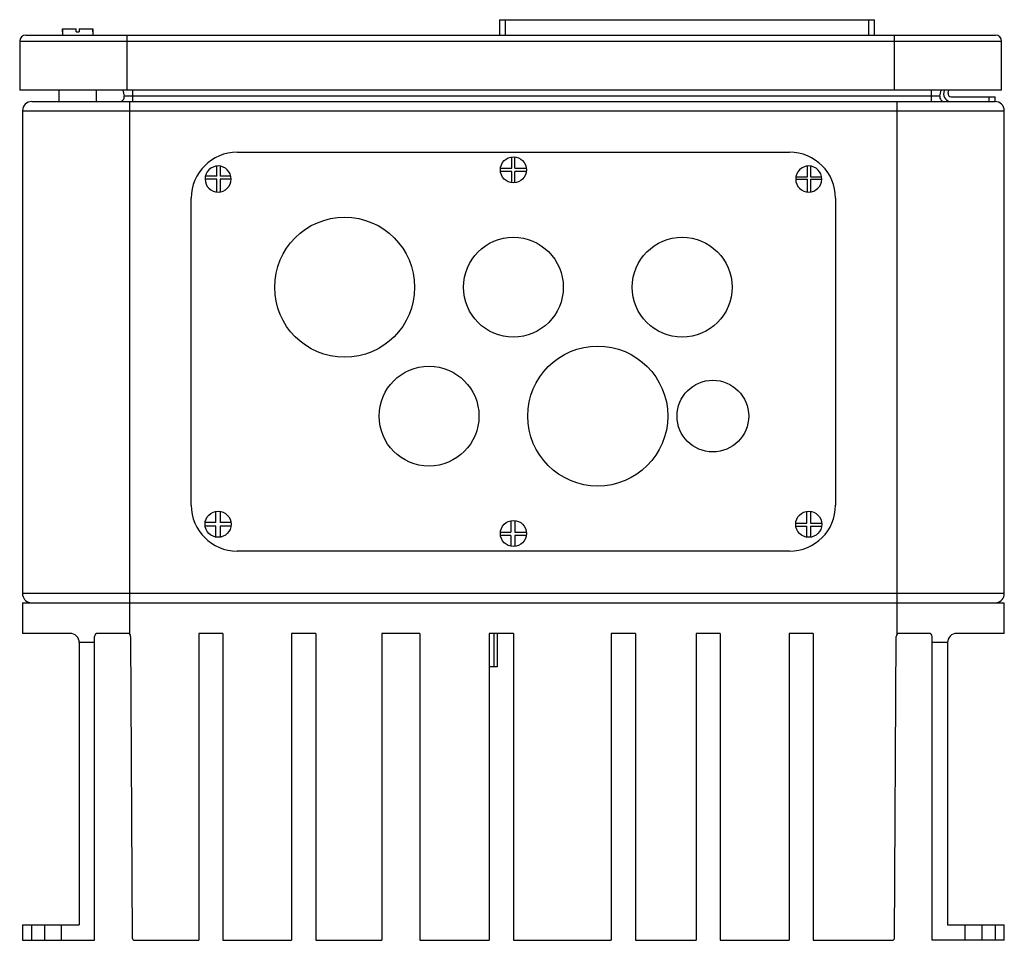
# Model space of a CAD drawing. Header units: millimetres. Extents: x 48 to 369, y 138 to 438.
import ezdxf

# ---------------------------------------------------------------- set-up
doc = ezdxf.new("R2010")
doc.units = ezdxf.units.MM
doc.header["$LTSCALE"] = 37.396942
doc.layers.get('0').update_dxf_attribs({"linetype": 'CONTINUOUS'})

msp = doc.modelspace()

# ---------------------------------------------------------------- linework, layer by layer
at = {"color": 7, "linetype": 'Continuous'}
for p, q in [((204.35, 438.26), (204.35, 433.26)), ((204.35, 438.26), (326.63, 438.26)), ((206.35, 433.26), (206.35, 438.26)), ((324.63, 438.26), (324.63, 433.26)), ((326.63, 433.26), (326.63, 438.26)), ((49.99, 433.26), (365.99, 433.26)), ((61.89, 434.26), (61.89, 435.26)), ((61.89, 434.26), (61.89, 433.26)), ((61.89, 434.26), (61.95, 434.26)), ((61.95, 435.26), (61.95, 434.26)), ((61.95, 435.26), (66.39, 435.26)), ((66.39, 434.26), (66.39, 435.26)), ((66.39, 434.26), (67.39, 434.26)), ((67.39, 435.26), (67.39, 434.26)), ((67.39, 435.26), (71.83, 435.26)), ((71.83, 434.26), (71.83, 435.26)), ((71.83, 434.26), (71.89, 434.26)), ((71.88, 435.26), (71.88, 434.26)), ((71.89, 433.26), (71.89, 434.26)), ((82.99, 415.26), (82.99, 433.26)), ((332.99, 433.26), (332.99, 415.26)), ((47.99, 431.26), (47.99, 415.26)), ((47.99, 431.26), (367.99, 431.26)), ((367.99, 415.26), (367.99, 431.26)), ((367.99, 415.26), (47.99, 415.26)), ((60.9, 411.58), (60.9, 415.26)), ((72.9, 415.26), (72.9, 411.58)), ((81.65, 415.26), (82.02, 413.36)), ((84.9, 411.58), (84.9, 415.26)), ((345.05, 415.26), (345.05, 411.58)), ((347.92, 413.36), (348.29, 415.26)), ((349.29, 415.26), (349.16, 414.55)), ((350.63, 414.27), (350.82, 415.26)), ((51.9, 411.58), (365.9, 411.58)), ((347.92, 413.36), (82.02, 413.36)), ((83.9, 237.92), (83.9, 411.58)), ((333.9, 411.58), (333.9, 249.13)), ((351.61, 413.08), (365.9, 413.08)), ((363.9, 413.08), (363.9, 411.58)), ((365.9, 411.58), (365.9, 413.08)), ((48.9, 408.58), (48.9, 251.26)), ((48.9, 408.58), (368.9, 408.58)), ((368.9, 251.26), (368.9, 408.58)), ((118.9, 395.08), (298.9, 395.08)), ((208.36, 389.83), (208.36, 393.54)), ((209.41, 389.83), (209.41, 393.54)), ((112.25, 387.31), (112.25, 390.56)), ((113.31, 390.52), (113.31, 387.31)), ((204.68, 389.83), (208.36, 389.83)), ((208.36, 388.81), (204.68, 388.81)), ((208.36, 385.11), (208.36, 388.81)), ((209.41, 389.83), (213.12, 389.83)), ((209.41, 385.11), (209.41, 388.81)), ((213.12, 388.81), (209.41, 388.81)), ((304.72, 387.05), (304.72, 390.55)), ((305.77, 390.53), (305.77, 387.05)), ((112.25, 386.29), (108.4, 386.29)), ((112.25, 387.31), (108.51, 387.31)), ((112.25, 382.09), (112.25, 386.29)), ((116.78, 387.31), (113.31, 387.31)), ((113.31, 386.29), (113.31, 382.13)), ((116.9, 386.29), (113.31, 386.29)), ((300.9, 386.29), (304.72, 386.29)), ((300.96, 387.05), (304.72, 387.05)), ((304.72, 382.1), (304.72, 386.29)), ((305.77, 387.05), (309.33, 387.05)), ((305.77, 386.29), (305.77, 382.12)), ((305.77, 386.29), (309.4, 386.29)), ((103.9, 280.08), (103.9, 380.08)), ((313.9, 380.08), (313.9, 280.08)), ((111.93, 274.43), (111.93, 278.02)), ((113.31, 278.02), (113.31, 274.43)), ((304.5, 274.23), (304.5, 278.03)), ((305.77, 278.03), (305.77, 274.23)), ((111.93, 274.43), (108.44, 274.43)), ((111.93, 273.21), (108.44, 273.21)), ((111.93, 269.64), (111.93, 273.21)), ((116.85, 274.43), (113.31, 274.43)), ((113.31, 273.21), (113.31, 269.63)), ((116.85, 273.21), (113.31, 273.21)), ((208.11, 275), (208.11, 271.21)), ((209.41, 275.04), (209.41, 271.21)), ((300.92, 274.23), (304.5, 274.23)), ((300.94, 273.21), (304.5, 273.21)), ((304.5, 269.63), (304.5, 273.21)), ((305.77, 274.23), (309.38, 274.23)), ((305.77, 273.21), (309.35, 273.21)), ((305.77, 273.21), (305.77, 269.62)), ((204.66, 271.21), (208.11, 271.21)), ((208.11, 270.19), (204.69, 270.19)), ((208.11, 270.19), (208.11, 266.65)), ((209.41, 271.21), (213.13, 271.21)), ((213.1, 270.19), (209.41, 270.19)), ((209.41, 270.19), (209.41, 266.61)), ((298.9, 265.08), (118.9, 265.08)), ((368.9, 251.26), (48.9, 251.26)), ((48.9, 248.26), (48.9, 238.26)), ((48.9, 248.26), (368.9, 248.26)), ((333.9, 249.13), (333.9, 237.93)), ((368.9, 238.26), (368.9, 248.26)), ((64.4, 238.26), (48.9, 238.26)), ((83.15, 238.26), (73.4, 238.26)), ((106.32, 238.26), (106.32, 138.26)), ((114.22, 238.26), (106.32, 238.26)), ((114.22, 238.26), (114.22, 138.26)), ((136.63, 238.26), (136.63, 138.26)), ((144.54, 238.26), (136.63, 238.26)), ((144.54, 238.26), (144.54, 138.26)), ((166.06, 238.26), (166.06, 138.26)), ((178.36, 238.26), (166.06, 238.26)), ((178.36, 238.26), (178.36, 138.26)), ((208.9, 238.26), (200.99, 238.26)), ((200.99, 238.26), (200.99, 138.26)), ((202.49, 238.26), (202.49, 227.36)), ((203.6, 238.26), (203.6, 227.36)), ((208.9, 238.26), (208.9, 138.26)), ((248.65, 238.26), (240.75, 238.26)), ((240.75, 238.26), (240.75, 138.26)), ((248.65, 238.26), (248.65, 138.26)), ((276.33, 238.26), (268.42, 238.26)), ((268.42, 238.26), (268.42, 138.26)), ((276.33, 238.26), (276.33, 138.26)), ((306.64, 238.26), (298.74, 238.26)), ((298.74, 238.26), (298.74, 138.26)), ((306.64, 238.26), (306.64, 138.26)), ((344.4, 238.26), (334.64, 238.26)), ((368.9, 238.26), (353.4, 238.26)), ((67.4, 235.26), (67.4, 143.26)), ((72.4, 235.26), (67.4, 235.26)), ((72.4, 138.26), (72.4, 237.26)), ((84.15, 237.29), (84.65, 139.01)), ((333.15, 139.01), (333.64, 237.27)), ((345.4, 138.26), (345.4, 237.26)), ((350.4, 235.26), (345.4, 235.26)), ((350.4, 235.26), (350.4, 143.26)), ((203.6, 227.36), (200.99, 227.36)), ((48.9, 143.26), (48.9, 138.26)), ((48.9, 143.26), (67.4, 143.26)), ((51.9, 138.26), (51.9, 143.26)), ((56.15, 138.26), (56.15, 143.26)), ((61.65, 138.26), (61.65, 143.26)), ((350.4, 143.26), (368.9, 143.26)), ((356.15, 138.26), (356.15, 143.26)), ((361.65, 138.26), (361.65, 143.26)), ((365.9, 143.26), (365.9, 138.26)), ((368.9, 138.26), (368.9, 143.26)), ((48.9, 138.26), (72.4, 138.26)), ((85.39, 138.26), (106.32, 138.26)), ((114.22, 138.26), (136.63, 138.26)), ((144.54, 138.26), (166.06, 138.26)), ((178.36, 138.26), (200.99, 138.26)), ((208.9, 138.26), (240.75, 138.26)), ((248.65, 138.26), (268.42, 138.26)), ((276.33, 138.26), (298.74, 138.26)), ((306.64, 138.26), (332.4, 138.26)), ((368.9, 138.26), (345.4, 138.26))]:
    msp.add_line(p, q, dxfattribs=at)
for centre, radius in [((208.9, 389.33), 4.25), ((153.9, 351.08), 22.81), ((208.9, 351.08), 16.27), ((263.9, 351.08), 16.27), ((236.4, 309.08), 22.81), ((181.4, 309.08), 16.27), ((273.9, 309.08), 11.68), ((112.65, 273.83), 4.25), ((305.15, 273.83), 4.25), ((208.9, 270.83), 4.25)]:
    msp.add_circle(centre, radius, dxfattribs=at)
for centre, radius, start, end in [((49.99, 431.26), 2, 90, 180), ((365.99, 431.26), 2, 0, 90), ((351.61, 414.08), 2.5, 169, 270), ((351.61, 414.08), 1, 169, 270), ((51.9, 408.58), 3, 90, 180), ((80.55, 413.08), 1.5, 270, 11), ((349.39, 413.08), 1.5, 169, 270), ((365.9, 408.58), 3, 0, 90), ((118.9, 380.08), 15, 90, 180), ((298.9, 380.08), 15, 0, 90), ((112.65, 386.33), 4.25, 0, 180), ((305.15, 386.33), 4.25, 0, 180), ((112.65, 386.33), 4.25, 180.4794, 359.5206), ((305.15, 386.33), 4.25, 180.4794, 359.5206), ((118.9, 280.08), 15, 180, 270), ((298.9, 280.08), 15, 270, 360), ((51.9, 251.26), 3, 180, 258.75), ((365.9, 251.26), 3, 281.25, 360), ((64.4, 235.26), 3, 0, 90), ((73.4, 237.26), 1, 90, 180), ((83.15, 237.26), 1, 0.7414, 90), ((334.64, 237.26), 1, 90, 179.2586), ((344.4, 237.26), 1, 0, 90), ((353.4, 235.26), 3, 90, 180), ((85.4, 139.01), 0.75, 180.2406, 269.8118), ((332.4, 139.01), 0.75, 270.2675, 359.8409)]:
    msp.add_arc(centre, radius, start, end, dxfattribs=at)

doc.saveas('drawing.dxf')
